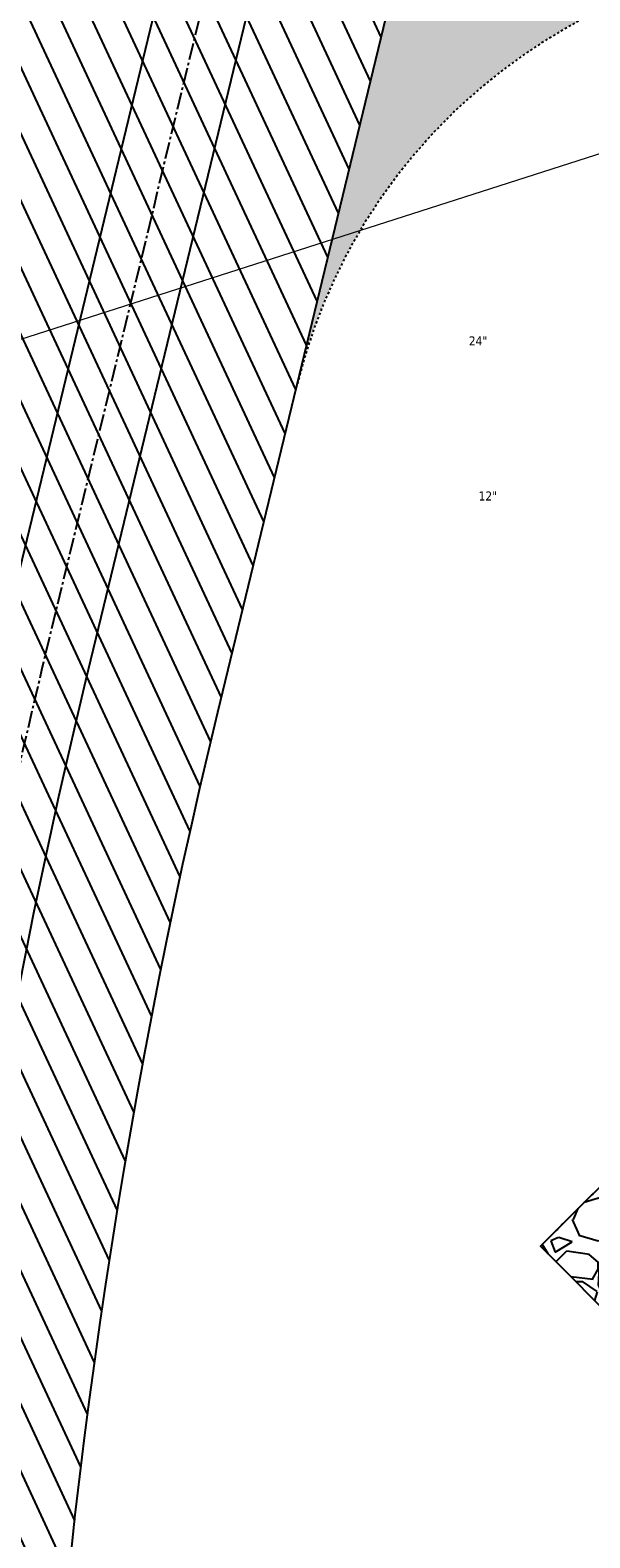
# Model space of a CAD drawing. Header units: feet. Extents: x 1133447 to 1140710, y 647622 to 649877.
# Tile 27 of 84: x 1134550 to 1134575, y 648816 to 648883. Entities that reach past the tile are written whole.
import ezdxf
from ezdxf.lldxf.tags import DXFTag

# ---------------------------------------------------------------- set-up
doc = ezdxf.new("R2010")
doc.units = ezdxf.units.FT
doc.header["$MEASUREMENT"] = 0
doc.linetypes.add('CENTER2', pattern=[1.125, 0.75, -0.125, 0.125, -0.125])
doc.linetypes.add('RAD', pattern=[0.13, 0.08, -0.05])
for name, color, linetype in [('C-CAMPSITE-PADS', 6, 'Continuous'), ('C-PRKG-ASPH', 8, 'Continuous'), ('C-PRKG-GRVL', 8, 'Continuous'), ('C-ROAD-ASPHALT', 1, 'Continuous'), ('C-ROAD-CNTR', 1, 'CENTER2'), ('C-ROAD-GRVL', 1, 'RAD'), ('C-SWLK-GRVL-PATT', 8, 'Continuous'), ('C-UTIL-WATER-MEP', 7, 'WATER (.5x)'), ('G-XREF', 7, 'Continuous')]:
    doc.layers.add(name, color=color, linetype=linetype)
doc.layers.add('V-SITE-VEGE-TEXT', color=8, linetype='Continuous', lineweight=18)
doc.layers.add('V-UTIL-WATR-LINE', color=8, linetype='WATER', lineweight=15)
doc.styles.add('SEI-Dim & Leader', font='tahoma.ttf')
doc.styles.get("Standard").update_dxf_attribs({"font": 'arial.ttf'})
tags = doc.linetypes.add('WATER', pattern='A,1.5,-0.2,["W",Standard,S=0.08,R=0,X=-0.1,Y=-0.04],-0.05', length=1.75).pattern_tags.tags
tags[6] = DXFTag(74, 10)
tags = doc.linetypes.add('WATER (.5x)', pattern='A,0.75,-0.2,["W",Standard,S=0.08,R=0,X=-0.1,Y=-0.04],-0.05', length=1).pattern_tags.tags
tags[6] = DXFTag(74, 10)
pattern_1 = [(37.50000000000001, (0, 0), (-0.06299335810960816, 1.926823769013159), [0, -1.52, 0, -1.7, 0, -1.625]), (7.499999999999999, (0, 0), (1.769776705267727, 2.82214606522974), [0, -0.82, 0, -1.37, 0, -0.525]), (327.5, (-1.23, 0), (3.114141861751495, 0.005659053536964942), [0, -0.5, 0, -1.8, 0, -2.35]), (317.5, (-1.23, 0), (3.006126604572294, 0.8776755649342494), [0, -0.25, 0, -1.18, 0, -1.35])]

# ---------------------------------------------------------------- blocks, each defined once
blk = doc.blocks.new('C_XBASE-PACTOLA_02403811')
at = {"layer": 'V-UTIL-WATR-LINE', "flags": 128}
blk.add_lwpolyline([(1134591.097, 648882.276), (1134535.172, 648864.348), (1134533.85, 648857.053), (1134522.209554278, 648792.1098621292), (1134626.051242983, 648720.737395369), (1134717.163755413, 648725.1374681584), (1134753.653, 648734.572), (1134963.231, 648772.059), (1135008.674239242, 648766.4398010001)], dxfattribs=at)
at = {"layer": 'V-SITE-VEGE-TEXT', "char_height": 0.4, "attachment_point": 7, "style": 'SEI-Dim & Leader'}
for s, insert in [('24"', (1134569.307594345, 648868.6749999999)), ('12"', (1134569.739594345, 648861.815))]:
    blk.add_mtext(s, dxfattribs=dict(at, insert=insert))
blk = doc.blocks.new('C_PBASE-PACTOLA_02403811')
at = {"layer": 'C-CAMPSITE-PADS'}
blk.add_lwpolyline([(1134583.760373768, 648817.5162502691), (1134572.470128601, 648828.8533735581), (1134586.641532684, 648842.9661800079)], dxfattribs=at)
at = {"layer": 'C-ROAD-ASPHALT'}
blk.add_lwpolyline([(1134633.649625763, 648994.1535019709), (1134723.234794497, 649000.6014174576, -0.3003133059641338), (1134907.703644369, 648897.0203221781), (1134943.5624042, 648827.4079753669, -0.2429416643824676), (1134943.472635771, 648735.6471404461, -0.01448214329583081), (1134938.281078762, 648725.8872446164), (1134902.771388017, 648660.9021647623, -0.1112368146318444), (1134861.541195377, 648614.0501326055), (1134757.483908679, 648538.5664206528, 0.1783965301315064), (1134706.299016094, 648462.144128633, -0.4786295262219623), (1134656.994557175, 648438.877100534, -0.1281532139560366), (1134626.710174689, 648464.732186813), (1134623.062749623, 648469.9579645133, -0.1042089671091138), (1134584.046954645, 648561.8052956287), (1134566.403948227, 648651.5934078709, -0.01381007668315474), (1134561.903038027, 648678.391101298), (1134552.825444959, 648743.3771249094, -0.09433329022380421), (1134558.209758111, 648852.4537669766), (1134566.77306571, 648887.8397463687, -0.03644235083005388), (1134590.864287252, 648962.9741265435, -0.2864198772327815)], format="xyb", close=True, dxfattribs=at)
at = {"layer": 'C-ROAD-CNTR', "flags": 128}
blk.add_lwpolyline([(1134682.815781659, 648422.2458494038), (1134669.21986276, 648425.8462855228, -0.1774687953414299), (1134620.150062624, 648460.1534391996), (1134616.502637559, 648465.3792168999, -0.1042089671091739), (1134576.197064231, 648560.2628234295), (1134558.554057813, 648650.0509356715, -0.01381007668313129), (1134553.979962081, 648677.2843639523), (1134544.902369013, 648742.2703875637, -0.09433329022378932), (1134550.434197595, 648854.3354307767), (1134558.997505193, 648889.7214101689, -0.1428635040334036), (1134712.374228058, 649156.8312964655), (1134786.199238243, 649227.8108874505, -0.04164346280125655), (1134812.006441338, 649248.7876063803), (1134833.030879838, 649263.1487701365, -0.2654684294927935), (1134926.96397912, 649270.7084407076), (1134949.260464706, 649260.2481514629, -0.03670103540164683), (1135013.162783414, 649224.3333579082), (1135075.321908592, 649183.1273199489, -0.3025232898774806), (1135105.389164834, 649111.5845632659), (1135099.687602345, 649081.8875520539, -0.04927264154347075), (1135094.100293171, 649063.036833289), (1135036.844839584, 648922.3955038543, -0.009218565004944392), (1135029.58001939, 648905.4517031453), (1134962.363987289, 648756.3352782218, -0.01915469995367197), (1134945.301367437, 648722.0511597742), (1134909.791676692, 648657.06607992, -0.111236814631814), (1134866.238656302, 648607.5744966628), (1134762.181369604, 648532.0907847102, 0.3229446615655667), (1134716.395894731, 648393.2215671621), (1134719.721086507, 648382.7059234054, -0.1714240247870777), (1134715.287797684, 648249.5554414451), (1134707.163513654, 648228.7837741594, -0.02272318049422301), (1134688.713657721, 648187.2766264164, 0.05045028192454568), (1134653.344169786, 648094.1277041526)], format="xyb", dxfattribs=at)
at = {"layer": 'C-ROAD-GRVL', "flags": 128}
blk.add_lwpolyline([(1134622.967656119, 648909.6471722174), (1134574.023876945, 648882.9411007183, 0.2115403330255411), (1134561.699824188, 648866.8756950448)], format="xyb", dxfattribs=at)
at = {"layer": 'C-UTIL-WATER-MEP', "flags": 128}
for points in [[(1134713.292159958, 648416.2441137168), (1134669.731849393, 648427.7796426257, -0.1774687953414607), (1134621.79009064, 648461.2981261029), (1134618.142665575, 648466.5239038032, -0.1042089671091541), (1134578.159536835, 648560.6484414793), (1134560.516530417, 648650.4365537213, -0.01381007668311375), (1134555.960731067, 648677.5610482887), (1134546.883138, 648742.5470719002, -0.09433329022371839), (1134552.378087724, 648853.8650148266), (1134560.941395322, 648889.2509942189, -0.1428635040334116), (1134713.760384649, 649155.3895718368), (1134787.585394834, 649226.3691628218, -0.04164346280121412), (1134813.134525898, 649247.1361145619), (1134834.158964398, 649261.4972783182, -0.2654684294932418), (1134926.114524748, 649268.8977979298), (1134948.411010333, 649258.437508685, -0.03670103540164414), (1135012.057719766, 649222.6663743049), (1135074.216844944, 649181.4603363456, -0.302523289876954), (1135103.425036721, 649111.961658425), (1135097.723474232, 649082.264647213, -0.04927264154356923), (1135092.247911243, 649063.7909428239), (1135034.992457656, 648923.1496133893, -0.009218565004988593), (1135027.756696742, 648906.273587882), (1134960.540664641, 648757.1571629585, -0.01915469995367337), (1134943.546295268, 648723.0101809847), (1134908.036604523, 648658.0251011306, -0.1112368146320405), (1134865.064291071, 648609.1934056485), (1134761.007004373, 648533.7096936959, 0.1574684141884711), (1134714.965670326, 648470.6755079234, 0.1574684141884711)], [(1134709.845560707, 648413.0189530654), (1134668.707876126, 648423.9129284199, -0.1774687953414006), (1134618.510034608, 648459.0087522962), (1134614.862609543, 648464.2345299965, -0.1042089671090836), (1134574.234591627, 648559.8772053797), (1134556.591585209, 648649.6653176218, -0.01381007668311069), (1134551.999193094, 648677.0076796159), (1134542.921600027, 648741.9937032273, -0.09433329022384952), (1134548.490307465, 648854.8058467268), (1134557.053615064, 648890.191826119, -0.0889232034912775), (1134635.562402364, 649068.4731093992, -0.07678502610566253)]]:
    blk.add_lwpolyline(points, format="xyb", dxfattribs=at)
blk = doc.blocks.new('C_PHTCH-PACTOLA_02403811')
at = {"layer": 'C-PRKG-ASPH'}
h = blk.add_hatch(dxfattribs=at)
h.set_pattern_fill('ANSI31', color=256, scale=10, angle=70)
h.set_pattern_definition([(115, (0, 0), (-1.132884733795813, -0.5282728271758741), [])])
edge = h.paths.add_edge_path(flags=16)
edge.add_arc((1135093.567290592, 648760.3570235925), 541.9999999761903, 143.5703577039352, 153.2664360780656, ccw=False)
edge.add_arc((1135093.567290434, 648760.3570237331), 541.9999997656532, 133.8742793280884, 143.5703577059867, ccw=False)
edge.add_line((1134717.918854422, 649151.0643979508), (1134791.743864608, 649222.0439889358))
edge.add_arc((1134924.814897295, 649083.6384245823), 191.9999999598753, 124.33581191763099, 133.8742793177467, ccw=False)
edge.add_line((1134816.518779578, 649242.1816391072), (1134837.543218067, 649256.5428028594))
edge.add_arc((1134886.614896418, 649184.7029087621), 87.00000000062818, 64.86660358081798, 124.33581191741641, ccw=False)
edge.add_line((1134923.566161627, 649263.4658695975), (1134945.862647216, 649253.0055803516))
edge.add_arc((1134736.896871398, 648807.5874571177), 491.9999999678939, 56.45911934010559, 64.86660355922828, ccw=False)
edge.add_line((1135008.742528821, 649217.6654234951), (1135070.901654, 649176.4593855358))
edge.add_arc((1135036.644680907, 649124.7828938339), 62.00000000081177, -10.868034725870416, 56.45911933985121, ccw=False)
edge.add_line((1135097.532652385, 649113.0929439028), (1135091.831089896, 649083.3959326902))
edge.add_arc((1135001.481196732, 649100.7423100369), 92.00000001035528, 337.8486329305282, 349.13196525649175, ccw=False)
edge.add_line((1135086.690765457, 649066.0532714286), (1135029.43531187, 648925.4119419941))
edge.add_arc((1134573.749357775, 649110.9228871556), 491.9999995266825, 335.73595333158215, 337.84863296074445, ccw=False)
edge.add_line((1135022.286728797, 648908.7392420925), (1134970.105907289, 648792.9779079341))
edge.add_line((1134970.105907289, 648792.9779079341), (1134955.070696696, 648759.622817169))
edge.add_arc((1134506.533324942, 648961.8064625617), 492.0000003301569, 331.3465562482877, 335.7359533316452, ccw=False)
edge.add_line((1134938.281078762, 648725.8872446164), (1134902.771388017, 648660.9021647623))
edge.add_arc((1134778.161263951, 648728.9926705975), 142.0000000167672, 305.95733191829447, 331.34655630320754, ccw=False)
edge.add_line((1134861.541195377, 648614.0501326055), (1134757.483908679, 648538.5664206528))
edge.add_arc((1134835.579196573, 648430.9089730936), 133.0000000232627, 125.9573319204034, 166.4171722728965)
edge.add_arc((1134672.277915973, 648470.363906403), 35.00000000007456, 244.10855969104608, 346.41717227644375, ccw=False)
edge.add_arc((1134691.461854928, 648509.9128519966), 78.95614352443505, 214.9055155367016, 244.1168481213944, ccw=False)
edge.add_line((1134626.710174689, 648464.732186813), (1134623.062749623, 648469.9579645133))
edge.add_arc((1134821.506139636, 648608.4650796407), 241.9999999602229, 191.1167612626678, 214.9138039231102, ccw=False)
edge.add_line((1134584.046954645, 648561.8052956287), (1134566.403948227, 648651.5934078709))
edge.add_arc((1135049.172208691, 648746.4554480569), 491.9999999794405, 187.9519260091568, 191.1167612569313, ccw=False)
edge.add_line((1134561.903038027, 648678.391101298), (1134552.825444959, 648743.3771249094))
edge.add_arc((1134842.017716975, 648783.7730382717), 292.0000000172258, 166.3961174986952, 187.9519260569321, ccw=False)
edge.add_line((1134558.209758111, 648852.4537669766), (1134566.77306571, 648887.8397463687))
edge.add_arc((1135093.567290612, 648760.357023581), 542.0000000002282, 158.0478401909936, 166.396117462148, ccw=False)
edge.add_arc((1135093.567290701, 648760.357023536), 542.0000000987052, 153.2664360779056, 158.0478401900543, ccw=False)
edge = h.paths.add_edge_path()
edge.add_line((1134664.934415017, 648091.0186503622), (1134641.753924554, 648097.236757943))
edge.add_arc((1135131.441785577, 647965.8792352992), 506.9999999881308, 154.1154939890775, 164.9840567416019, ccw=False)
edge.add_arc((1135131.44177555, 647965.8792402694), 506.9999887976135, 153.4314984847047, 154.115493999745, ccw=False)
edge.add_arc((1134241.513528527, 648410.9103548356), 488.0000000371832, 333.4314984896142, 338.6383717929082)
edge.add_line((1134695.987914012, 648233.1548120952), (1134704.112198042, 648253.9264793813))
edge.add_arc((1134529.027803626, 648322.4060737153), 188.0000000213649, 338.6383717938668, 377.1954705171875)
edge.add_arc((1134651.306425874, 648360.2470375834), 60.00000000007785, 17.1954705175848, 74.97265706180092)
edge.add_line((1134666.863224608, 648418.1951696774), (1134661.500576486, 648419.8056636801))
edge.add_arc((1134691.489318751, 648509.9450223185), 94.99699278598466, 223.9418846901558, 251.5980721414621, ccw=False)
edge.add_arc((1134691.535842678, 648509.9839590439), 95.05751145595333, 214.9165962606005, 223.9393241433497, ccw=False)
edge.add_line((1134613.590003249, 648455.5746160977), (1134609.942525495, 648460.8004692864))
edge.add_arc((1134821.506139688, 648608.4650796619), 258.0000000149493, 191.1167612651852, 214.9138039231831, ccw=False)
edge.add_line((1134568.347173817, 648558.7203512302), (1134550.704167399, 648648.5084634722))
edge.add_arc((1135049.172208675, 648746.4554480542), 507.9999999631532, 187.9519260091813, 191.1167612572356, ccw=False)
edge.add_line((1134546.056886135, 648676.177626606), (1134536.979293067, 648741.163650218))
edge.add_arc((1134842.01771694, 648783.7730382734), 307.9999999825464, 166.3961174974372, 187.9519260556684, ccw=False)
edge.add_line((1134542.658637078, 648856.2170945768), (1134551.221944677, 648891.6030739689))
edge.add_arc((1135093.567290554, 648760.3570237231), 557.9999999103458, 163.9213237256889, 166.3961174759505, ccw=False)
edge.add_arc((1134538.177323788, 648920.4382053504), 19.99999999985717, 343.9213237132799, 402.7699397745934)
edge.add_line((1134552.859048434, 648934.0193305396), (1134533.446357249, 648955.005204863))
edge.add_arc((1135093.567290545, 648760.3570234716), 592.9783928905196, 146.0187423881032, 160.8370986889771, ccw=False)
edge.add_line((1134601.857481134, 649091.7855040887), (1134616.582948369, 649064.0343807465))
edge.add_arc((1134620.999668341, 649066.3780071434), 5.000000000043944, 207.9515834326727, 327.0740857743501)
edge.add_arc((1135093.567290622, 648760.3570235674), 558.0000000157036, 133.8742793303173, 147.0740857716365, ccw=False)
edge.add_line((1134706.829601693, 649162.5981949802), (1134780.654611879, 649233.5777859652))
edge.add_arc((1134924.814897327, 649083.6384245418), 208.0000000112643, 124.3358119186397, 133.8742793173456, ccw=False)
edge.add_line((1134807.494103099, 649255.3935736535), (1134828.518541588, 649269.7547374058))
edge.add_arc((1134886.614896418, 649184.7029087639), 102.9999999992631, 64.86660357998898, 124.33581191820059, ccw=False)
edge.add_line((1134930.361796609, 649277.9510118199), (1134952.658282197, 649267.4907225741))
edge.add_arc((1134736.896871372, 648807.5874570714), 508.0000000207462, 56.4591193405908, 64.86660355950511, ccw=False)
edge.add_line((1135017.583038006, 649231.0012923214), (1135079.742163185, 649189.7952543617))
edge.add_arc((1135036.644680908, 649124.782893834), 77.99999999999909, -10.868034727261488, 56.45911934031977, ccw=False)
edge.add_line((1135113.245677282, 649110.0761826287), (1135107.544114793, 649080.3791714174))
edge.add_arc((1135001.481196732, 649100.7423100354), 108.0000000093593, 337.84863293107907, 349.131965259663, ccw=False)
edge.add_line((1135101.509820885, 649060.0203951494), (1135044.254367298, 648919.3790657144))
edge.add_arc((1134573.749357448, 649110.9228872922), 507.9999998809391, 335.7359533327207, 337.84863295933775, ccw=False)
edge.add_line((1135036.873309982, 648902.1641641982), (1134969.657277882, 648753.0477392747))
edge.add_arc((1134506.53332524, 648961.8064624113), 507.9999999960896, 331.346556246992, 335.73595333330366, ccw=False)
edge.add_line((1134952.321656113, 648718.215074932), (1134916.811965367, 648653.2299950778))
edge.add_arc((1134778.161263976, 648728.9926705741), 157.9999999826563, 305.9573319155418, 331.3465563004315, ccw=False)
edge.add_line((1134870.936117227, 648601.0988607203), (1134766.878830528, 648525.6151487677))
edge.add_arc((1134835.579196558, 648430.9089731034), 117.0000000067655, 125.9573319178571, 162.264860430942)
edge.add_arc((1134752.713885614, 648457.4106757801), 29.99999999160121, 162.264860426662, 196.8024120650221)
edge.add_arc((1134835.579196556, 648430.9089731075), 113.0000000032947, 170.9217318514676, 197.5476736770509)
edge.add_line((1134727.837491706, 648396.8395581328), (1134731.162683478, 648386.3239143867))
edge.add_arc((1134529.027802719, 648322.4060734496), 212.0000009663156, 11.340079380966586, 17.54767372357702, ccw=False)
edge.add_arc((1134529.055568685, 648322.403813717), 211.9732215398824, -20.64909134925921, 11.342153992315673, ccw=False)
edge.add_arc((1134759.869013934, 648235.3149369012), 34.72371615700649, 159.1871917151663, 239.4135572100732)
edge.add_line((1134742.200276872, 648205.422593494), (1134709.513, 648185.696))
edge.add_line((1134709.513, 648185.696), (1134698.996135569, 648181.0065459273))
edge.add_arc((1135131.441785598, 647965.8792352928), 483.0000000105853, 153.5511843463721, 164.9840567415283)
at = {"layer": 'C-PRKG-GRVL'}
h = blk.add_hatch(dxfattribs=at)
h.set_pattern_fill('AR-SAND', color=256)
h.set_pattern_definition(pattern_1)
edge = h.paths.add_edge_path()
edge.add_line((1134574.023876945, 648882.9411007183), (1134622.967656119, 648909.6471722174))
edge.add_line((1134622.967656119, 648909.6471722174), (1134615.303928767, 648923.6923594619))
edge.add_line((1134615.303928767, 648923.6923594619), (1134577.776944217, 648903.2158381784))
edge.add_arc((1134575.861012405, 648906.7271349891), 4.000000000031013, 164.2129116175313, 298.6189981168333, ccw=False)
edge.add_arc((1135093.567282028, 648760.3570260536), 541.9999910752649, 164.2129116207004, 166.3961175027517)
edge.add_line((1134566.77306571, 648887.8397463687), (1134561.699824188, 648866.8756950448))
edge.add_arc((1134585.998450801, 648860.9954956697), 24.99999999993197, 118.61899820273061, 166.3961174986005, ccw=False)
h = blk.add_hatch(dxfattribs=at)
h.set_pattern_fill('AR-SAND', color=256)
h.set_pattern_definition(pattern_1)
edge = h.paths.add_edge_path()
edge.add_line((1134559.185376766, 648770.462184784), (1134605.679172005, 648816.7637318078))
edge.add_line((1134605.679172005, 648816.7637318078), (1134594.388926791, 648828.1008550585))
edge.add_line((1134594.388926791, 648828.1008550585), (1134557.011848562, 648790.878328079))
edge.add_arc((1134554.189287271, 648793.7126088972), 3.999999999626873, 178.0221924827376, 314.88129799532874, ccw=False)
edge.add_arc((1134842.017719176, 648783.7730383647), 292.0000022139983, 178.022192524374, 186.6727810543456)
edge.add_arc((1134576.826384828, 648752.7479296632), 24.99999999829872, 134.8812979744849, 186.6727810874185, ccw=False)
at = {"layer": 'C-SWLK-GRVL-PATT'}
h = blk.add_hatch(dxfattribs=at)
h.set_pattern_fill('GRAVEL', color=256, scale=5)
h.set_pattern_definition([(228.012787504, (3.6, 5), (-40.00000000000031, -45.00000000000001), [0.67268, -66.5954402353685]), (184.969740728, (3.15, 4.5), (59.99999999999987, 5.000000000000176), [1.15434, -114.27962380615]), (132.510447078, (2, 4.4), (50.00000000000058, -54.99999999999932), [0.8139400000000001, -80.5801629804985]), (267.273689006, (0.05, 3.15), (5.000000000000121, 100.0000000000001), [1.05119, -104.067790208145]), (292.833654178, (0, 2.1), (-24.99999999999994, 60.00000000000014), [1.030775, -102.0468656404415]), (357.273689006, (0.4, 1.15), (-100.0000000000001, 5.000000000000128), [1.05119, -104.067790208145]), (37.6942404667, (1.45, 1.1), (-64.99999999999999, -49.99999999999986), [1.390145, -137.62424274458]), (72.2553283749, (2.55, 1.95), (35.00000000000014, 110), [1.31244, -129.9316074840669]), (121.429565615, (2.95, 3.2), (-40.0000000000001, 64.99999999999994), [1.05475, -104.420365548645]), (175.236358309, (2.4, 4.1), (54.99999999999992, -5.00000000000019), [1.20416, -59.0038128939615]), (222.397437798, (1.2, 4.2), (-59.99999999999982, -54.99999999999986), [1.55724, -154.1668750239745]), (138.814074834, (5, 3.1), (-35.00000000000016, 30), [0.5315049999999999, -52.61922406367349]), (171.46923439, (4.600000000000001, 3.45), (64.99999999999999, -9.999999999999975), [1.011185, -100.107557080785]), (225, (3.6, 3.6), (-5.551115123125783e-16, -4.999999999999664), [0.707105, -6.3639628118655]), (203.198590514, (3.25, 4.2), (24.99999999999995, 9.999999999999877), [0.38079, -37.6980755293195]), (291.801409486, (2.9, 4.050000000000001), (-4.99999999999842, 15.00000000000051), [0.538515, -26.3873090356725]), (30.96375653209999, (3.1, 3.55), (15.00000000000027, 9.999999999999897), [0.874645, -28.2801144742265]), (161.565051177, (3.85, 4), (10.00000000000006, -4.999999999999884), [0.632455, -15.178933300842]), (16.389540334, (0, 4.050000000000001), (49.99999999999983, 15.00000000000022), [0.886, -87.714225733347]), (70.3461759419, (0.8500000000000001, 4.3), (-20.0000000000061, -55.00000000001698), [0.7433049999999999, -73.58703873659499]), (293.198590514, (3.85, 5), (-9.999999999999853, 24.99999999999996), [0.761575, -37.3172905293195]), (343.610459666, (4.149999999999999, 4.3), (-49.99999999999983, 15.00000000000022), [0.8859999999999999, -87.71422573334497]), (339.44395478, (0, 0.95), (-25.00000000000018, 10.00000000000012), [0.8543999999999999, -41.86561872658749]), (294.775140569, (0.8, 0.65), (-25.00000000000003, 55.00000000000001), [0.71589, -70.87321531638]), (66.8014094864, (3.9, 0), (9.999999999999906, 24.99999999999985), [0.761575, -37.3172905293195]), (17.3540246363, (4.2, 0.7000000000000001), (-64.99999999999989, -19.99999999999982), [0.838155, -82.97711807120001]), (69.44395478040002, (1.45, 0), (-10.00000000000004, -24.99999999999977), [0.4272, -42.29281872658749]), (101.309932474, (3.6, 0), (-4.999999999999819, 20.00000000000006), [0.25495, -25.240147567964]), (165.963756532, (3.55, 0.25), (14.99999999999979, -5.000000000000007), [1.030775, -19.5847531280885]), (186.009005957, (2.55, 0.5), (50.00000000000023, 4.999999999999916), [0.9552499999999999, -94.56961587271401]), (303.690067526, (3.1, 3.1), (-4.999999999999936, 9.999999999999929), [0.7211099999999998, -17.30664637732]), (353.157226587, (3.5, 2.5), (85.00000000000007, -10.00000000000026), [1.25897, -124.6378131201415]), (60.9453959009, (4.75, 2.35), (-19.99999999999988, -34.99999999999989), [0.51478, -50.963370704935]), (90, (5, 2.8), (-4.999999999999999, 5), [0.3, -4.699999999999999]), (120.256437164, (2.45, 0.65), (20.00000000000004, -35.00000000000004), [0.69462, -68.76759994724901]), (48.01278750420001, (2.1, 1.25), (40, 44.99999999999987), [1.34536, -65.92276023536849]), (0, (3, 2.25), (5, 5), [1.3, -3.7]), (325.3048464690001, (4.3, 2.25), (50.0000000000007, -34.99999999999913), [0.7905699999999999, -78.26637150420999]), (254.054604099, (4.95, 1.8), (-5.000000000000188, -20.00000000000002), [0.72801, -35.6725394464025]), (207.645975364, (4.75, 1.1), (-94.99999999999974, -50.00000000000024), [1.185325, -117.347370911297]), (175.42607874, (3.7, 0.55), (-64.99999999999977, 5.000000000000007), [1.253995, -124.1453670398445])])
h.paths.add_polyline_path([(1134572.470128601, 648828.8533735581), (1134586.641532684, 648842.966180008), (1134597.931777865, 648831.6290567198), (1134607.143190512, 648840.8023809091), (1134618.433435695, 648829.4652576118), (1134605.679172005, 648816.7637318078), (1134594.38892682, 648828.1008550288), (1134583.760373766, 648817.5162502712)])

msp = doc.modelspace()

# ---------------------------------------------------------------- block references
at = {"layer": 'G-XREF'}
msp.add_blockref('C_XBASE-PACTOLA_02403811', (0, 0), dxfattribs=at)

# ---------------------------------------------------------------- next in the draw order: block references
for name in ['C_PBASE-PACTOLA_02403811', 'C_PHTCH-PACTOLA_02403811']:
    msp.add_blockref(name, (0, 0), dxfattribs=at)

doc.saveas('drawing.dxf')
